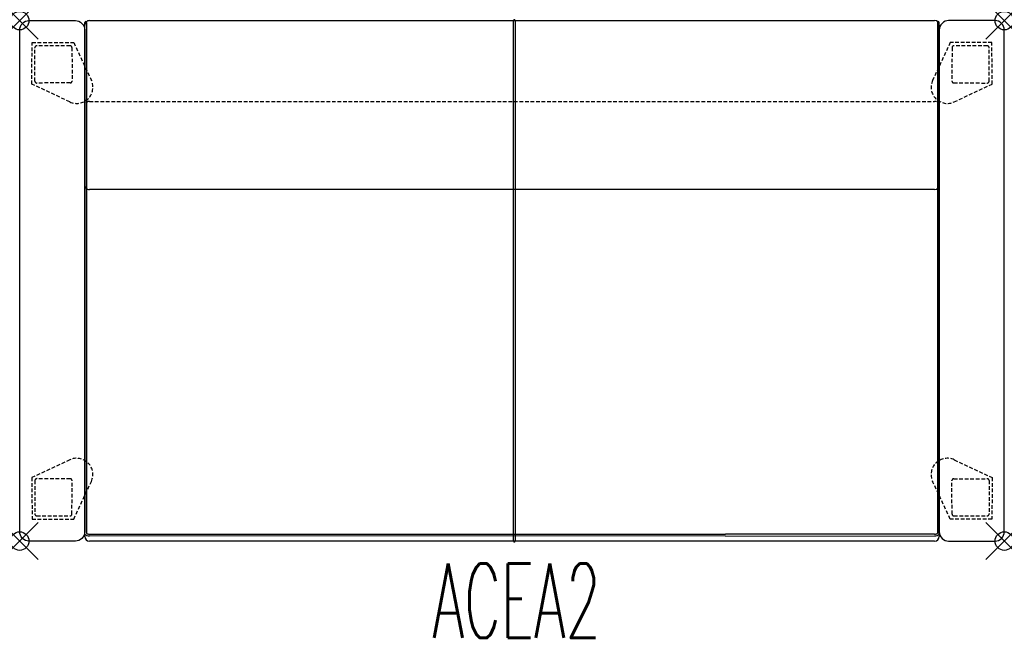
# Model space of a CAD drawing. Header units: inches. Extents: x 0 to 53, y -33.2 to 0.
import ezdxf
from ezdxf.enums import TextEntityAlignment as Align

# ---------------------------------------------------------------- set-up
doc = ezdxf.new("R2010")
doc.units = ezdxf.units.IN
doc.header["$LTSCALE"] = 0.03937
doc.header["$MEASUREMENT"] = 0
doc.header["$PDMODE"] = 35
doc.header["$PDSIZE"] = 1
doc.linetypes.add('DASHED', pattern=[0.75, 0.5, -0.25])
doc.layers.add('A-FURN-P-SEAT', color=2, linetype='Continuous')
doc.layers.add('A-FURN-P-SEAT-TN', color=2, linetype='Continuous')
doc.styles.add('0', font='TXT.shx')

msp = doc.modelspace()

# ---------------------------------------------------------------- linework, layer by layer
at = {"layer": 'A-FURN-P-SEAT'}
for p, q in [((3.75, 0), (49.25, 0)), ((26.575, -28.015), (26.575, 0.005)), ((26.675, 0), (26.675, -28.01)), ((3.501, -27.637), (3.5, -0.095)), ((3.5, -8.839), (3.5, -0.25)), ((3.6, -0.1), (3.6, -27.594)), ((49.4, -0.1), (49.4, -27.594)), ((49.499, -27.637), (49.5, -0.095)), ((49.5, -0.25), (49.5, -8.844)), ((3.5, -27.76), (3.5, -4.6)), ((49.5, -4.6), (49.5, -27.76)), ((49.25, -9.096), (3.75, -9.096)), ((3.75, -27.639), (38, -27.639)), ((38, -27.738), (3.75, -27.737)), ((49.25, -28.01), (3.75, -28.01)), ((49.25, -27.639), (38, -27.639)), ((38, -27.738), (49.25, -27.737))]:
    msp.add_line(p, q, dxfattribs=at)
at = {"layer": 'A-FURN-P-SEAT', "linetype": 'DASHED', "ltscale": 10}
for p, q in [((0.66, -3.421), (0.664, -1.173)), ((0.664, -1.173), (2.912, -1.177)), ((0.821, -3.258), (0.816, -1.46)), ((2.814, -1.454), (2.819, -3.254)), ((2.912, -1.177), (3.858, -3.214)), ((50.088, -1.177), (49.142, -3.214)), ((52.336, -1.173), (50.088, -1.177)), ((50.186, -1.454), (50.181, -3.254)), ((52.179, -3.258), (52.184, -1.46)), ((52.34, -3.421), (52.336, -1.173)), ((2.694, -4.374), (0.66, -3.421)), ((2.72, -3.353), (0.921, -3.358)), ((50.28, -3.353), (52.079, -3.358)), ((50.306, -4.374), (52.34, -3.421)), ((3.75, -4.35), (49.25, -4.35)), ((2.694, -23.636), (0.66, -24.589)), ((50.306, -23.636), (52.34, -24.589)), ((0.66, -24.589), (0.664, -26.837)), ((0.821, -24.752), (0.816, -26.55)), ((2.72, -24.657), (0.921, -24.652)), ((2.814, -26.556), (2.819, -24.756)), ((2.912, -26.833), (3.858, -24.796)), ((50.088, -26.833), (49.142, -24.796)), ((50.186, -26.556), (50.181, -24.756)), ((50.28, -24.657), (52.079, -24.652)), ((52.179, -24.752), (52.184, -26.55)), ((52.34, -24.589), (52.336, -26.837)), ((0.664, -26.837), (2.912, -26.833)), ((52.336, -26.837), (50.088, -26.833))]:
    msp.add_line(p, q, dxfattribs=at)
at = {"layer": 'A-FURN-P-SEAT'}
for points in [[(0, -0.5, -0.414226), (0.5, 0), (3, 0, -0.414214), (3.5, -0.5), (3.5, -27.51, -0.414217), (3, -28.01, 0.000023), (0.5, -28.01, -0.41433), (0, -27.51), (0, -0.5)], [(53, -0.5, 0.414226), (52.5, 0), (50, 0, 0.414214), (49.5, -0.5), (49.5, -27.51, 0.414217), (50, -28.01, -0.000023), (52.5, -28.01, 0.41433), (53, -27.51), (53, -0.5)]]:
    msp.add_lwpolyline(points, format="xyb", dxfattribs=at)
for centre, radius, start, end in [((3.75, -0.25), 0.25, 89.9995, 180.0005), ((26.625, 0), 0.05, 0.0214, 174.8382), ((3.55, -0.1), 0.05, 359.6553, 174.8505), ((49.25, -0.25), 0.25, 0, 90), ((49.45, -0.1), 0.05, 5.1495, 180.3447), ((3.75, -8.846), 0.25, 178.3379, 270), ((49.248, -8.844), 0.252, 270.4844, 0), ((3.75, -27.76), 0.25, 180.0067, 270), ((3.75, -27.374), 0.362, 226.4704, 269.9954), ((3.736, -27.412), 0.227, 233.2352, 273.5761), ((26.625, -28.01), 0.05, 185.1902, 0), ((49.264, -27.412), 0.227, 266.4239, 306.7648), ((49.25, -27.374), 0.362, 270.0046, 313.5296), ((49.25, -27.76), 0.25, 270, 0)]:
    msp.add_arc(centre, radius, start, end, dxfattribs=at)
at = {"layer": 'A-FURN-P-SEAT', "linetype": 'DASHED', "ltscale": 10}
for centre, radius, start, end in [((0.916, -1.46), 0.1, 90.441, 179.9032), ((2.323, -184.228), 182.874, 89.8776, 90.44103), ((2.714, -1.455), 0.1, 0.2752, 90.3532), ((50.286, -1.455), 0.1, 89.6468, 179.7248), ((50.677, -184.228), 182.874, 89.55897, 90.1224), ((52.084, -1.46), 0.1, 0.0968, 89.559), ((0.921, -3.258), 0.1, 180.0246, 269.9746), ((3.065, -3.582), 0.874, 244.9055, 24.9021), ((2.72, -3.254), 0.0993, 270.1291, 0.1592), ((49.935, -3.582), 0.874, 155.0979, 295.0945), ((50.28, -3.254), 0.0993, 179.8408, 269.8709), ((52.079, -3.258), 0.1, 270.0254, 359.9754), ((3.75, -4.6), 0.25, 90.0054, 180.0003), ((49.25, -4.6), 0.25, 0.0054, 90), ((3.065, -24.428), 0.874, 335.0979, 115.0945), ((49.935, -24.428), 0.874, 64.9055, 204.9021), ((0.921, -24.752), 0.1, 90.0254, 179.9754), ((2.72, -24.756), 0.0993, 359.8408, 89.8709), ((50.28, -24.756), 0.0993, 90.1291, 180.1592), ((52.079, -24.752), 0.1, 0.0246, 89.9746), ((0.916, -26.55), 0.1, 180.0968, 269.559), ((2.323, 156.218), 182.874, 269.55897, 270.1224), ((2.714, -26.555), 0.1, 269.6468, 359.7248), ((50.286, -26.555), 0.1, 180.2752, 270.3532), ((50.677, 156.218), 182.874, 269.8776, 270.44103), ((52.084, -26.55), 0.1, 270.441, 359.9032)]:
    msp.add_arc(centre, radius, start, end, dxfattribs=at)
at = {"layer": 'A-FURN-P-SEAT'}
for p in [(0, 0), (53, 0), (0, -28.01), (53, -28.01)]:
    msp.add_point(p, dxfattribs=at)

# ---------------------------------------------------------------- texts
at = {"layer": 'A-FURN-P-SEAT-TN', "style": '0', "width": 0.55}
msp.add_text('ACEA2', height=4, dxfattribs=at).set_placement((26.75, -34.423), align=Align.BOTTOM_CENTER)

doc.saveas('drawing.dxf')
